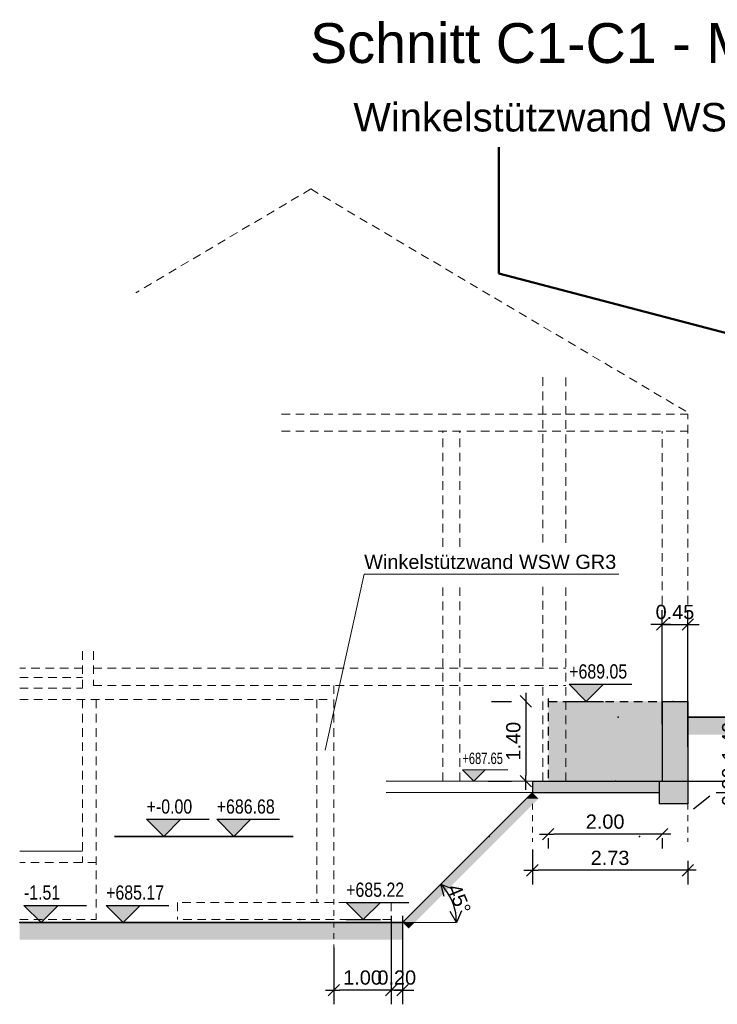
# Model space of a CAD drawing. Header units: metres. Extents: x 1 to 118, y 1 to 83.
# Tile 2 of 35: x 2 to 15, y 32 to 50. Entities that reach past the tile are written whole.
import ezdxf

# ---------------------------------------------------------------- set-up
doc = ezdxf.new("R2010")
doc.units = ezdxf.units.M
for name, pattern in [('DURCHG', [0]), ('GESTR2', [0.25, 0.15, -0.1]), ('PUNKTE', [0.15, 0.05, -0.1])]:
    doc.linetypes.add(name, pattern=pattern)
for name, color, linetype in [('Arbeitsplanie_für_Herstellung_BPW__stat._erf._Anschüttung', 7, 'Continuous'), ('Aushub', 7, 'Continuous'), ('B_ume', 7, 'Continuous'), ('Bestand', 7, 'Continuous'), ('Bodenprofil', 7, 'Continuous'), ('Gel_nde', 7, 'Continuous'), ('GEOMETRIE', 7, 'Continuous'), ('HILFPU', 7, 'Continuous'), ('MAKET', 7, 'Continuous'), ('Neubau', 7, 'Continuous'), ('TEXTE', 7, 'Continuous')]:
    doc.layers.add(name, color=color, linetype=linetype)
doc.styles.add('Arial', font='arial.ttf')
doc.dimstyles.new('ISBPFEIL04E', dxfattribs={"dimtxt": 0.25, "dimasz": 0.1, "dimexe": 0.25, "dimexo": 1, "dimgap": 0, "dimtad": 1, "dimdec": 0, "dimzin": 0, "dimdsep": 46, "dimtxsty": 'Arial', "dimblk": 'ID40', "dimblk1": 'ID40', "dimblk2": 'ID40', "dimsah": 1, "dimcen": 0.09, "dimse1": 1, "dimse2": 1, "dimclrd": 7, "dimclre": 7, "dimclrt": 7, "dimadec": 0, "dimazin": 0, "dimtfac": 1, "dimtdec": 4, "dimtix": 1, "dimtmove": 2, "dimatfit": 3, "dimfxl": 1, "dimtvp": 0.004, "dimtolj": 1, "dimtzin": 0, "dimarcsym": 0})
doc.dimstyles.new('ISBSTRICH4E', dxfattribs={"dimtxt": 0.25, "dimasz": 0.1, "dimexe": 0.25, "dimexo": 1, "dimgap": 0.09, "dimtad": 1, "dimzin": 0, "dimdsep": 46, "dimtxsty": 'Arial', "dimblk": 'ID4', "dimblk1": 'ID4', "dimblk2": 'ID4', "dimsah": 1, "dimcen": 0.09, "dimdle": 0.15, "dimclrd": 7, "dimclre": 7, "dimclrt": 7, "dimazin": 0, "dimtfac": 1, "dimtdec": 4, "dimtix": 1, "dimtmove": 2, "dimatfit": 3, "dimfxl": 1, "dimtvp": 0.004, "dimtolj": 1, "dimtzin": 0, "dimarcsym": 0})

# ---------------------------------------------------------------- blocks, each defined once
blk = doc.blocks.new('ID4')
at = {"color": 7, "linetype": 'DURCHG', "lineweight": 25}
for p, q in [((-1, -1), (1, 1)), ((1.5, 0), (-1, 0))]:
    blk.add_line(p, q, dxfattribs=at)
blk = doc.blocks.new('*D64')
at = {"layer": 'Defpoints', "color": 0}
for p in [(11.673, 37.648), (11.274, 36.248), (11.615, 36.248)]:
    blk.add_point(p, dxfattribs=at)
at = {"layer": 'MAKET', "color": 7, "lineweight": -2}
for p, q in [((10.673, 37.648), (11.024, 37.648)), ((11.274, 37.548), (11.274, 36.348)), ((10.615, 36.248), (11.024, 36.248))]:
    blk.add_line(p, q, dxfattribs=at)
at = {"layer": 'MAKET', "color": 7, "lineweight": -2, "xscale": 0.1, "yscale": 0.1, "zscale": 0.1}
for p, rotation in [((11.274, 37.648), 90), ((11.274, 36.248), 270)]:
    blk.add_blockref('ID4', p, dxfattribs=dict(at, rotation=rotation))
at = {"layer": 'MAKET', "color": 7, "insert": (11.057, 36.948), "char_height": 0.25, "attachment_point": 5, "rotation": 90, "style": 'Arial'}
blk.add_mtext('\\A1;1.40', dxfattribs=at)
blk = doc.blocks.new('*D76')
at = {"layer": 'Defpoints', "color": 0}
for p in [(11.39, 36.048), (14.118, 35.848), (11.39, 34.683)]:
    blk.add_point(p, dxfattribs=at)
at = {"layer": 'MAKET', "color": 7, "lineweight": -2}
for p, q in [((11.39, 35.048), (11.39, 34.433)), ((14.118, 34.848), (14.118, 34.433)), ((14.018, 34.683), (11.49, 34.683))]:
    blk.add_line(p, q, dxfattribs=at)
at = {"layer": 'MAKET', "color": 7, "lineweight": -2, "xscale": 0.1, "yscale": 0.1, "zscale": 0.1, "rotation": 180}
blk.add_blockref('ID4', (11.39, 34.683), dxfattribs=at)
at = {"layer": 'MAKET', "color": 7, "lineweight": -2, "xscale": 0.1, "yscale": 0.1, "zscale": 0.1}
blk.add_blockref('ID4', (14.118, 34.683), dxfattribs=at)
at = {"layer": 'MAKET', "color": 7, "insert": (12.754, 34.9), "char_height": 0.25, "attachment_point": 5, "style": 'Arial'}
blk.add_mtext('\\A1;2.73', dxfattribs=at)
blk = doc.blocks.new('*D79')
at = {"layer": 'Defpoints', "color": 0}
for p in [(11.666, 36.248), (13.668, 36.248), (11.666, 35.318)]:
    blk.add_point(p, dxfattribs=at)
at = {"layer": 'MAKET', "color": 7, "lineweight": -2}
for p, q in [((11.666, 35.248), (11.666, 35.068)), ((13.568, 35.318), (11.766, 35.318)), ((13.668, 35.248), (13.668, 35.068))]:
    blk.add_line(p, q, dxfattribs=at)
at = {"layer": 'MAKET', "color": 7, "lineweight": -2, "xscale": 0.1, "yscale": 0.1, "zscale": 0.1, "rotation": 180}
blk.add_blockref('ID4', (11.666, 35.318), dxfattribs=at)
at = {"layer": 'MAKET', "color": 7, "lineweight": -2, "xscale": 0.1, "yscale": 0.1, "zscale": 0.1}
blk.add_blockref('ID4', (13.668, 35.318), dxfattribs=at)
at = {"layer": 'MAKET', "color": 7, "insert": (12.667, 35.536), "char_height": 0.25, "attachment_point": 5, "style": 'Arial'}
blk.add_mtext('\\A1;2.00', dxfattribs=at)
blk = doc.blocks.new('ID40')
at = {"color": 7, "linetype": 'DURCHG', "lineweight": 25}
for p, q in [((-2, 1), (0, 0)), ((0, 0), (-2, -1)), ((0, 0), (-1, 0))]:
    blk.add_line(p, q, dxfattribs=at)
blk = doc.blocks.new('*D85')
at = {"layer": 'Defpoints', "color": 0}
for p in [(9.781, 34.439), (10.027, 34.014), (9.11, 33.768), (10.059, 33.768)]:
    blk.add_point(p, dxfattribs=at)
at = {"layer": 'MAKET', "color": 7, "lineweight": -2}
blk.add_arc((9.11, 33.768), 0.949, 6.0409, 38.9591, dxfattribs=at)
at = {"layer": 'MAKET', "color": 7, "lineweight": -2, "xscale": 0.1, "yscale": 0.1, "zscale": 0.1}
for p, rotation in [((9.781, 34.439), 131.9795675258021), ((10.059, 33.768), 273.0204324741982)]:
    blk.add_blockref('ID40', p, dxfattribs=dict(at, rotation=rotation))
at = {"layer": 'MAKET', "color": 7, "insert": (10.104, 34.18), "char_height": 0.25, "attachment_point": 5, "rotation": 292.5, "style": 'Arial'}
blk.add_mtext('\\A1;45%%d', dxfattribs=at)
blk = doc.blocks.new('*D86')
at = {"layer": 'Defpoints', "color": 0}
for p in [(14.118, 38.997), (13.668, 36.248), (14.118, 35.848)]:
    blk.add_point(p, dxfattribs=at)
at = {"layer": 'MAKET', "color": 7, "lineweight": -2}
for p, q in [((13.668, 37.248), (13.668, 39.247)), ((14.118, 36.848), (14.118, 39.247)), ((13.568, 38.997), (13.468, 38.997)), ((13.668, 38.997), (14.118, 38.997)), ((14.218, 38.997), (14.318, 38.997))]:
    blk.add_line(p, q, dxfattribs=at)
at = {"layer": 'MAKET', "color": 7, "lineweight": -2, "xscale": 0.1, "yscale": 0.1, "zscale": 0.1}
blk.add_blockref('ID4', (13.668, 38.997), dxfattribs=at)
at = {"layer": 'MAKET', "color": 7, "lineweight": -2, "xscale": 0.1, "yscale": 0.1, "zscale": 0.1, "rotation": 180}
blk.add_blockref('ID4', (14.118, 38.997), dxfattribs=at)
at = {"layer": 'MAKET', "color": 7, "insert": (13.893, 39.214), "char_height": 0.25, "attachment_point": 5, "style": 'Arial'}
blk.add_mtext('\\A1;0.45', dxfattribs=at)
blk = doc.blocks.new('DIM100')
at = {"layer": 'MAKET', "color": 7, "linetype": 'DURCHG', "lineweight": 25}
for p, q in [((4.208, 33.768), (3.908, 34.068)), ((3.908, 34.068), (5.008, 34.068)), ((4.508, 34.068), (4.208, 33.768)), ((3.908, 33.768), (4.508, 33.768))]:
    blk.add_line(p, q, dxfattribs=at)
at = {"layer": 'MAKET', "color": 4}
for p in [(21.138, 41.428), (19.793, 40.728), (17.8, 40.458), (19.072, 38.008), (13.856, 37.648), (10.634, 35.278), (7.06, 33.768), (7.31, 33.818)]:
    blk.add_point(p, dxfattribs=at)
blk = doc.blocks.new('DIM101')
at = {"layer": 'MAKET', "color": 7, "linetype": 'DURCHG', "lineweight": 25}
for p, q in [((8.422, 33.818), (8.122, 34.118)), ((8.122, 34.118), (9.222, 34.118)), ((8.722, 34.118), (8.422, 33.818)), ((8.122, 33.818), (8.722, 33.818))]:
    blk.add_line(p, q, dxfattribs=at)
at = {"layer": 'MAKET', "color": 7, "style": 'Arial', "width": 0.8}
blk.add_text('+685.17', height=0.25, dxfattribs=at).set_placement((3.908, 34.168))
blk = doc.blocks.new('DIM102')
at = {"layer": 'MAKET', "color": 7, "linetype": 'DURCHG', "lineweight": 25}
for p, q in [((6.15, 35.278), (5.85, 35.578)), ((5.85, 35.578), (6.95, 35.578)), ((6.45, 35.578), (6.15, 35.278)), ((5.85, 35.278), (6.45, 35.278))]:
    blk.add_line(p, q, dxfattribs=at)
at = {"layer": 'MAKET', "color": 7, "style": 'Arial', "width": 0.8}
blk.add_text('+685.22', height=0.25, dxfattribs=at).set_placement((8.122, 34.218))
blk = doc.blocks.new('DIM103')
at = {"layer": 'MAKET', "color": 7, "linetype": 'DURCHG', "lineweight": 25}
for p, q in [((12.337, 37.648), (12.037, 37.948)), ((12.037, 37.948), (13.137, 37.948)), ((12.637, 37.948), (12.337, 37.648)), ((12.037, 37.648), (12.637, 37.648))]:
    blk.add_line(p, q, dxfattribs=at)
at = {"layer": 'MAKET', "color": 7, "style": 'Arial', "width": 0.8}
blk.add_text('+686.68', height=0.25, dxfattribs=at).set_placement((5.85, 35.678))
blk = doc.blocks.new('DIM104')
at = {"layer": 'MAKET', "color": 7, "linetype": 'DURCHG', "lineweight": 25}
for p, q in [((15.239, 38.008), (14.939, 38.308)), ((14.939, 38.308), (16.039, 38.308)), ((15.539, 38.308), (15.239, 38.008)), ((14.939, 38.008), (15.539, 38.008))]:
    blk.add_line(p, q, dxfattribs=at)
at = {"layer": 'MAKET', "color": 7, "style": 'Arial', "width": 0.8}
blk.add_text('+689.05', height=0.25, dxfattribs=at).set_placement((12.037, 38.048))
blk = doc.blocks.new('DIM307')
at = {"layer": 'MAKET', "color": 7, "linetype": 'DURCHG', "lineweight": 18}
for p, q in [((10.361, 36.248), (10.161, 36.448)), ((10.161, 36.448), (10.961, 36.448)), ((10.561, 36.448), (10.361, 36.248)), ((10.161, 36.248), (10.561, 36.248))]:
    blk.add_line(p, q, dxfattribs=at)
at = {"layer": 'MAKET', "color": 4}
blk.add_point((12.848, 36.248), dxfattribs=at)
blk = doc.blocks.new('DIM308')
at = {"layer": 'MAKET', "color": 7, "style": 'Arial', "width": 0.7}
blk.add_text('+687.65', height=0.2, dxfattribs=at).set_placement((10.161, 36.548))
blk = doc.blocks.new('*D334')
at = {"layer": 'Defpoints', "color": 0}
for p in [(8.91, 34.887), (9.11, 34.887), (8.91, 32.582)]:
    blk.add_point(p, dxfattribs=at)
at = {"layer": 'MAKET', "color": 7, "lineweight": -2}
for p, q in [((8.91, 33.887), (8.91, 32.332)), ((9.11, 33.887), (9.11, 32.332)), ((8.81, 32.582), (8.71, 32.582)), ((9.11, 32.582), (8.91, 32.582)), ((9.21, 32.582), (9.31, 32.582))]:
    blk.add_line(p, q, dxfattribs=at)
at = {"layer": 'MAKET', "color": 7, "lineweight": -2, "xscale": 0.1, "yscale": 0.1, "zscale": 0.1}
blk.add_blockref('ID4', (8.91, 32.582), dxfattribs=at)
at = {"layer": 'MAKET', "color": 7, "lineweight": -2, "xscale": 0.1, "yscale": 0.1, "zscale": 0.1, "rotation": 180}
blk.add_blockref('ID4', (9.11, 32.582), dxfattribs=at)
at = {"layer": 'MAKET', "color": 7, "insert": (9.01, 32.8), "char_height": 0.25, "attachment_point": 5, "style": 'Arial'}
blk.add_mtext('\\A1;0.20', dxfattribs=at)
blk = doc.blocks.new('*D335')
at = {"layer": 'Defpoints', "color": 0}
for p in [(8.91, 34.887), (7.907, 34.328), (7.907, 32.582)]:
    blk.add_point(p, dxfattribs=at)
at = {"layer": 'MAKET', "color": 7, "lineweight": -2}
for p, q in [((8.91, 33.887), (8.91, 32.332)), ((7.907, 33.328), (7.907, 32.332)), ((8.81, 32.582), (8.007, 32.582))]:
    blk.add_line(p, q, dxfattribs=at)
at = {"layer": 'MAKET', "color": 7, "lineweight": -2, "xscale": 0.1, "yscale": 0.1, "zscale": 0.1, "rotation": 180}
blk.add_blockref('ID4', (7.907, 32.582), dxfattribs=at)
at = {"layer": 'MAKET', "color": 7, "lineweight": -2, "xscale": 0.1, "yscale": 0.1, "zscale": 0.1}
blk.add_blockref('ID4', (8.91, 32.582), dxfattribs=at)
at = {"layer": 'MAKET', "color": 7, "insert": (8.409, 32.8), "char_height": 0.25, "attachment_point": 5, "style": 'Arial'}
blk.add_mtext('\\A1;1.00', dxfattribs=at)
blk = doc.blocks.new('DIM329')
at = {"layer": 'MAKET', "color": 7, "linetype": 'DURCHG', "lineweight": 25}
for p, q in [((2.765, 33.768), (2.465, 34.068)), ((2.465, 34.068), (3.565, 34.068)), ((3.065, 34.068), (2.765, 33.768)), ((2.465, 33.768), (3.065, 33.768))]:
    blk.add_line(p, q, dxfattribs=at)
at = {"layer": 'MAKET', "color": 4}
for p in [(13.272, 35.278), (2.391, 33.768)]:
    blk.add_point(p, dxfattribs=at)
blk = doc.blocks.new('DIM330')
at = {"layer": 'MAKET', "color": 7, "linetype": 'DURCHG', "lineweight": 25}
for p, q in [((4.919, 35.278), (4.619, 35.578)), ((4.619, 35.578), (5.719, 35.578)), ((5.219, 35.578), (4.919, 35.278)), ((4.619, 35.278), (5.219, 35.278))]:
    blk.add_line(p, q, dxfattribs=at)
at = {"layer": 'MAKET', "color": 7, "style": 'Arial', "width": 0.8}
blk.add_text('-1.51', height=0.25, dxfattribs=at).set_placement((2.465, 34.168))
blk = doc.blocks.new('DIM331')
at = {"layer": 'MAKET', "color": 7, "style": 'Arial', "width": 0.8}
blk.add_text('+-0.00', height=0.25, dxfattribs=at).set_placement((4.619, 35.678))
blk = doc.blocks.new('*D352')
at = {"layer": 'Defpoints', "color": 0}
for p in [(14.118, 37.648), (12.754, 36.248), (15.064, 36.248)]:
    blk.add_point(p, dxfattribs=at)
at = {"layer": 'MAKET', "color": 7, "lineweight": -2}
for p, q in [((15.064, 37.548), (15.064, 36.348)), ((15.118, 37.648), (15.314, 37.648)), ((13.754, 36.248), (15.314, 36.248))]:
    blk.add_line(p, q, dxfattribs=at)
at = {"layer": 'MAKET', "color": 7, "lineweight": -2, "xscale": 0.1, "yscale": 0.1, "zscale": 0.1}
for p, rotation in [((15.064, 37.648), 90), ((15.064, 36.248), 270)]:
    blk.add_blockref('ID4', p, dxfattribs=dict(at, rotation=rotation))
at = {"layer": 'MAKET', "color": 7, "insert": (14.846, 36.948), "char_height": 0.25, "attachment_point": 5, "rotation": 90, "style": 'Arial'}
blk.add_mtext('\\A1;1.40', dxfattribs=at)
blk = doc.blocks.new('*D353')
at = {"layer": 'Defpoints', "color": 0}
for p in [(12.754, 36.248), (13.618, 36.048), (15.064, 36.048)]:
    blk.add_point(p, dxfattribs=at)
at = {"layer": 'MAKET', "color": 7, "lineweight": -2}
for p, q in [((15.064, 36.348), (15.064, 36.448)), ((13.754, 36.248), (15.314, 36.248)), ((15.064, 36.248), (15.064, 36.048)), ((14.618, 36.048), (15.314, 36.048)), ((15.064, 35.948), (15.064, 35.848))]:
    blk.add_line(p, q, dxfattribs=at)
at = {"layer": 'MAKET', "color": 7, "lineweight": -2, "xscale": 0.1, "yscale": 0.1, "zscale": 0.1}
for p, rotation in [((15.064, 36.248), 270), ((15.064, 36.048), 90)]:
    blk.add_blockref('ID4', p, dxfattribs=dict(at, rotation=rotation))
at = {"layer": 'MAKET', "color": 7, "insert": (14.846, 36.148), "char_height": 0.25, "attachment_point": 5, "rotation": 90, "style": 'Arial'}
blk.add_mtext('\\A1;0.20', dxfattribs=at)

msp = doc.modelspace()

# ---------------------------------------------------------------- hatches: boundary and pattern name
at = {"layer": 'Arbeitsplanie_für_Herstellung_BPW__stat._erf._Anschüttung'}
msp.add_hatch(color=6, dxfattribs=at).paths.add_polyline_path([(11.673, 36.248), (13.668, 36.248), (13.668, 37.648), (11.673, 37.648)])
at = {"layer": 'Aushub'}
for points in [[(9.11, 33.768), (9.325, 33.768), (11.498, 35.94), (11.283, 35.94)], [(11.283, 35.94), (11.498, 35.94), (11.39, 36.047)], [(2.391, 33.466), (9.11, 33.466), (9.11, 33.768), (2.391, 33.768)], [(9.218, 33.661), (9.325, 33.768), (9.11, 33.768)]]:
    msp.add_hatch(color=7, dxfattribs=at).paths.add_polyline_path(points)
at = {"layer": 'Bestand'}
for points in [[(13.668, 36.248), (14.118, 36.248), (14.125, 37.648), (13.675, 37.648)], [(11.39, 36.048), (13.618, 36.048), (13.618, 36.248), (11.39, 36.248)], [(13.618, 35.848), (14.118, 35.848), (14.118, 36.248), (13.618, 36.248)]]:
    msp.add_hatch(color=180, dxfattribs=at).paths.add_polyline_path(points)
at = {"layer": 'Gel_nde'}
msp.add_hatch(color=7, dxfattribs=at).paths.add_polyline_path([(14.118, 37.066), (15.304, 37.066), (15.304, 37.368), (14.118, 37.368)])
at = {"layer": 'MAKET'}
for points in [[(12.337, 37.648), (12.637, 37.948), (12.037, 37.948)], [(10.361, 36.248), (10.561, 36.448), (10.161, 36.448)], [(4.919, 35.278), (5.219, 35.578), (4.619, 35.578)], [(6.15, 35.278), (6.45, 35.578), (5.85, 35.578)], [(2.765, 33.768), (3.065, 34.068), (2.465, 34.068)], [(4.208, 33.768), (4.508, 34.068), (3.908, 34.068)], [(8.422, 33.818), (8.722, 34.118), (8.122, 34.118)]]:
    msp.add_hatch(color=7, dxfattribs=at).paths.add_polyline_path(points)

# ---------------------------------------------------------------- linework, layer by layer
at = {"layer": 'Arbeitsplanie_für_Herstellung_BPW__stat._erf._Anschüttung', "color": 6, "linetype": 'GESTR2', "lineweight": 25}
for p, q in [((11.666, 37.698), (11.666, 36.248)), ((11.673, 37.648), (13.668, 37.648))]:
    msp.add_line(p, q, dxfattribs=at)
at = {"layer": 'Aushub', "color": 7, "linetype": 'DURCHG', "lineweight": 35}
for p, q in [((11.39, 36.048), (9.11, 33.768)), ((2.391, 33.768), (9.16, 33.768))]:
    msp.add_line(p, q, dxfattribs=at)
at = {"layer": 'B_ume', "color": 84, "linetype": 'DURCHG', "lineweight": 50}
for p, q in [((10.8, 45.156), (10.8, 47.373)), ((17.6, 43.377), (10.8, 45.156))]:
    msp.add_line(p, q, dxfattribs=at)
at = {"layer": 'Bestand', "color": 8, "linetype": 'GESTR2', "lineweight": 9}
for p, q in [((7.502, 46.638), (4.427, 44.816)), ((7.502, 46.638), (14.167, 42.688)), ((6.987, 42.688), (14.118, 42.688)), ((14.118, 39.35), (14.118, 42.688)), ((6.987, 42.388), (14.118, 42.388)), ((9.818, 40.36), (9.818, 42.388)), ((10.118, 40.36), (10.118, 42.388)), ((13.668, 39.35), (13.668, 42.388)), ((9.818, 36.248), (9.818, 39.659)), ((10.118, 36.248), (10.118, 39.659)), ((13.668, 37.698), (13.668, 38.008)), ((14.118, 37.698), (14.118, 38.008))]:
    msp.add_line(p, q, dxfattribs=at)
at = {"layer": 'Bestand', "color": 180, "linetype": 'DURCHG', "lineweight": 25}
for p, q in [((13.668, 37.648), (13.668, 36.248)), ((13.668, 37.648), (14.118, 37.648)), ((14.118, 37.648), (14.118, 35.848)), ((11.39, 36.248), (14.118, 36.248)), ((11.39, 36.248), (11.39, 36.048)), ((13.618, 36.248), (13.618, 35.848)), ((11.39, 36.048), (13.618, 36.048)), ((14.118, 35.848), (13.618, 35.848))]:
    msp.add_line(p, q, dxfattribs=at)
at = {"layer": 'Bestand', "color": 8, "linetype": 'DURCHG', "lineweight": 9}
for p, q in [((8.823, 36.248), (11.39, 36.248)), ((8.823, 36.048), (11.39, 36.048))]:
    msp.add_line(p, q, dxfattribs=at)
at = {"layer": 'Bodenprofil', "color": 84, "linetype": 'DURCHG', "lineweight": 25}
msp.add_line((14.221, 35.759), (14.504, 35.992), dxfattribs=at)
at = {"layer": 'Gel_nde', "color": 7, "linetype": 'DURCHG', "lineweight": 35}
msp.add_line((14.118, 37.368), (15.304, 37.368), dxfattribs=at)
at = {"layer": 'GEOMETRIE', "color": 7, "linetype": 'PUNKTE', "lineweight": 18}
for p, q in [((11.39, 35.848), (11.39, 35.183)), ((14.118, 35.848), (14.118, 35.183)), ((7.907, 33.082), (7.907, 34.118)), ((8.91, 33.405), (8.91, 33.818)), ((9.11, 33.405), (9.11, 33.768))]:
    msp.add_line(p, q, dxfattribs=at)
at = {"layer": 'GEOMETRIE', "color": 7, "linetype": 'DURCHG', "lineweight": 18}
msp.add_line((9.11, 33.768), (10.059, 33.768), dxfattribs=at)
at = {"layer": 'HILFPU', "color": 4}
msp.add_point((12.897, 37.368), dxfattribs=at)
at = {"layer": 'Neubau', "color": 7, "linetype": 'GESTR2', "lineweight": 18}
for p, q in [((11.576, 43.334), (11.576, 40.43)), ((11.976, 40.43), (11.976, 43.334)), ((11.576, 39.659), (11.576, 38.228)), ((11.976, 36.248), (11.976, 39.659)), ((3.495, 37.878), (3.495, 38.528)), ((3.685, 38.528), (3.685, 37.928)), ((3.685, 38.228), (11.976, 38.228)), ((2.391, 38.068), (3.495, 38.068)), ((2.391, 37.878), (3.495, 37.878)), ((3.685, 37.928), (11.976, 37.928)), ((7.907, 37.928), (7.907, 34.118)), ((11.576, 36.248), (11.576, 37.928)), ((2.391, 37.678), (7.86, 37.678)), ((3.495, 37.678), (3.495, 34.818)), ((3.735, 37.678), (3.735, 33.818)), ((7.607, 37.678), (7.607, 34.118)), ((3.735, 34.818), (2.391, 34.818)), ((8.143, 34.118), (5.16, 34.118)), ((5.16, 34.118), (5.16, 33.818)), ((8.91, 34.118), (8.91, 33.818)), ((8.91, 34.118), (8.91, 34.118)), ((2.391, 33.818), (3.735, 33.818)), ((8.91, 33.818), (5.16, 33.818))]:
    msp.add_line(p, q, dxfattribs=at)
at = {"layer": 'Neubau', "color": 8, "linetype": 'GESTR2', "lineweight": 9}
msp.add_line((3.495, 38.228), (2.391, 38.228), dxfattribs=at)
at = {"layer": 'Neubau', "color": 7, "linetype": 'DURCHG', "lineweight": 35}
msp.add_line((4.056, 35.278), (7.194, 35.278), dxfattribs=at)
at = {"layer": 'Neubau', "color": 8, "linetype": 'DURCHG', "lineweight": 9}
msp.add_line((2.391, 35.018), (3.495, 35.018), dxfattribs=at)
at = {"layer": 'TEXTE', "color": 7, "linetype": 'DURCHG', "lineweight": 18}
for q in [(7.753, 36.79), (12.91, 39.878)]:
    msp.add_line((8.438, 39.878), q, dxfattribs=at)

# ---------------------------------------------------------------- block references
for name in ['DIM100', 'DIM104', 'DIM103', 'DIM308', 'DIM307', 'DIM331', 'DIM330', 'DIM102', 'DIM329', 'DIM101']:
    msp.add_blockref(name, (0, 0))

# ---------------------------------------------------------------- texts
at = {"layer": 'TEXTE', "color": 7, "style": 'Arial'}
for s, height, p in [('Schnitt C1-C1 - M = 1:100', 0.7, (7.488, 48.848)), ('Winkelstützwand WSW GR3', 0.5, (8.248, 47.647)), ('Winkelstützwand WSW GR3', 0.25, (8.438, 39.971))]:
    msp.add_text(s, height=height, dxfattribs=at).set_placement(p)

# ---------------------------------------------------------------- dimensions: what is measured, and where the dimension line sits
at = {"layer": 'MAKET'}
for base, p1, p2, picture, middle in [((14.118, 38.997), (13.668, 36.248), (14.118, 35.848), '*D86', (13.893, 39.214)), ((11.666, 35.318), (13.668, 36.248), (11.666, 36.248), '*D79', (12.667, 35.536)), ((11.39, 34.683), (14.118, 35.848), (11.39, 36.048), '*D76', (12.754, 34.9)), ((7.907, 32.582), (8.91, 34.887), (7.907, 34.328), '*D335', (8.409, 32.8)), ((8.91, 32.582), (9.11, 34.887), (8.91, 34.887), '*D334', (9.01, 32.8))]:
    dim = msp.add_linear_dim(base=base, p1=p1, p2=p2, dimstyle='ISBSTRICH4E', override={"dimasz": 0.1}, dxfattribs=at)
    dim.commit()
    dim.dimension.update_dxf_attribs({"geometry": picture, "text_midpoint": middle})
for base, p1, p2, picture, middle in [((11.274, 36.248), (11.673, 37.648), (11.615, 36.248), '*D64', (11.057, 36.948)), ((15.064, 36.248), (14.118, 37.648), (12.754, 36.248), '*D352', (14.846, 36.948)), ((15.064, 36.048), (12.754, 36.248), (13.618, 36.048), '*D353', (14.846, 36.148))]:
    dim = msp.add_linear_dim(base=base, p1=p1, p2=p2, angle=90, dimstyle='ISBSTRICH4E', override={"dimasz": 0.1}, dxfattribs=at)
    dim.commit()
    dim.dimension.update_dxf_attribs({"geometry": picture, "text_midpoint": middle})
dim = msp.add_angular_dim_3p(base=(10.027, 34.014), center=(9.11, 33.768), p1=(10.059, 33.768), p2=(9.781, 34.439), dimstyle='ISBPFEIL04E', override={"dimasz": 0.1}, dxfattribs=at)
dim.commit()
dim.dimension.update_dxf_attribs({"geometry": '*D85', "text_midpoint": (10.104, 34.18)})

doc.saveas('drawing.dxf')
